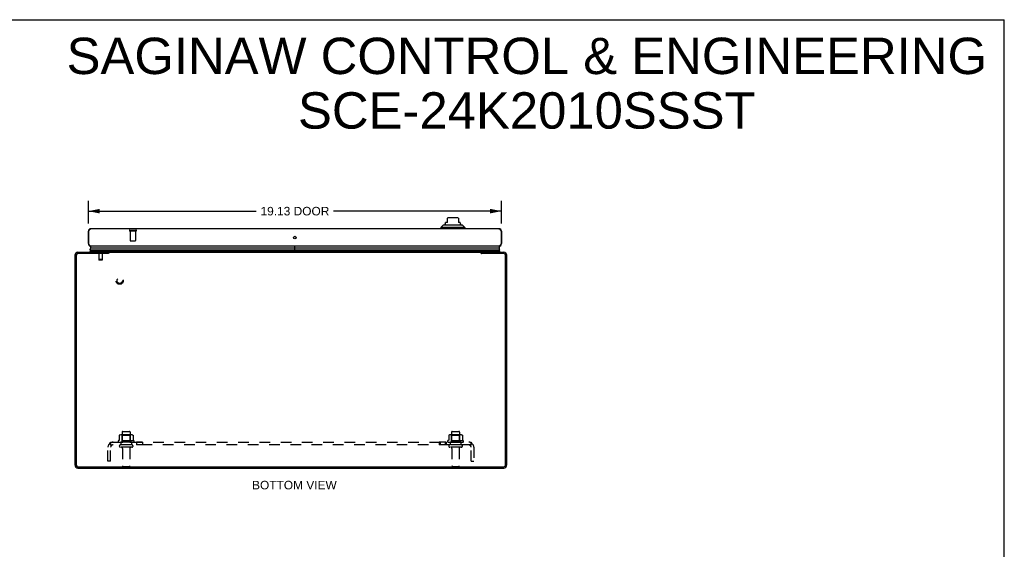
# Model space of a CAD drawing. Header units: inches. Extents: x 0 to 89.5, y 0 to 57.9.
# Tile 5 of 5: x 43.9 to 89.5, y 33.4 to 57.9. Entities that reach past the tile are written whole.
import ezdxf

# ---------------------------------------------------------------- set-up
doc = ezdxf.new("R2010")
doc.units = ezdxf.units.IN
doc.header["$LTSCALE"] = 4.921053
doc.header["$MEASUREMENT"] = 0
doc.linetypes.add('HIDDEN', pattern=[0.2, 0.1, -0.1])
doc.layers.get('0').update_dxf_attribs({"linetype": 'CONTINUOUS'})
for name, color, linetype in [('02___PRT_ALL_AXES', 7, 'CONTINUOUS'), ('DEFAULT_2', 8, 'HIDDEN'), ('DIMENSIONS', 7, 'CONTINUOUS')]:
    doc.layers.add(name, color=color, linetype=linetype)
doc.styles.get("Standard").update_dxf_attribs({"font": 'arial.ttf'})
doc.dimstyles.new('DIMSTYLE_1', dxfattribs={"dimtxt": 0.394737, "dimasz": 0.526316, "dimexe": 0.09, "dimexo": 0.07, "dimgap": 0.0375, "dimtad": 0, "dimtih": 1, "dimtoh": 1, "dimzin": 4, "dimdsep": 46, "dimtxsty": 'Standard', "dimblk": '_FILLED', "dimblk1": '_FILLED', "dimblk2": '_FILLED', "dimcen": 0.09, "dimazin": 1, "dimtfac": 1, "dimtofl": 0, "dimtmove": 0, "dimatfit": 3, "dimldrblk": '_FILLED', "dimfxl": 0, "dimtolj": 1, "dimtzin": 4, "dimarcsym": 0})

# ---------------------------------------------------------------- blocks, each defined once
blk = doc.blocks.new('_FILLED')
at = {"color": 0, "linetype": 'ByBlock'}
blk.add_solid([(0, 0), (-1, 0.2), (-1, -0.2)], dxfattribs=at)
blk = doc.blocks.new('*D11')
at = {"layer": 'DIMENSIONS', "color": 2, "linetype": 'Continuous'}
for p, q in [((47.071, 48.464), (47.071, 49.504)), ((66.196, 48.464), (66.196, 49.504)), ((47.071, 49.03), (54.844, 49.03)), ((66.196, 49.03), (58.423, 49.03))]:
    blk.add_line(p, q, dxfattribs=at)
at = {"layer": 'DIMENSIONS', "color": 2, "linetype": 'Continuous', "xscale": 0.5263157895, "yscale": 0.5263157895, "zscale": 0.5263157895, "rotation": 180}
blk.add_blockref('_FILLED', (47.071, 49.03), dxfattribs=at)
at = {"layer": 'DIMENSIONS', "color": 2, "linetype": 'Continuous', "xscale": 0.5263157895, "yscale": 0.5263157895, "zscale": 0.5263157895}
blk.add_blockref('_FILLED', (66.196, 49.03), dxfattribs=at)
at = {"layer": 'DIMENSIONS', "color": 2, "linetype": 'Continuous', "insert": (56.634, 49.227), "char_height": 0.3947, "width": 3.18431, "attachment_point": 2, "line_spacing_factor": 0.9}
blk.add_mtext('19.13 DOOR', dxfattribs=at)

msp = doc.modelspace()

# ---------------------------------------------------------------- linework, layer by layer
at = {"color": 7, "linetype": 'Continuous'}
for p, q in [((0, 57.895), (89.474, 57.895)), ((89.474, 0), (89.474, 57.895)), ((63.493, 48.373), (63.395, 48.275)), ((64.399, 48.373), (63.493, 48.373)), ((63.562, 48.401), (64.33, 48.401)), ((63.69, 48.499), (63.611, 48.499)), ((63.611, 48.486), (63.611, 48.499)), ((63.69, 48.499), (63.69, 48.709)), ((64.163, 48.715), (63.73, 48.715)), ((64.202, 48.709), (64.202, 48.499)), ((64.281, 48.499), (64.202, 48.499)), ((64.281, 48.486), (64.281, 48.499)), ((64.399, 48.373), (64.497, 48.275)), ((47.071, 48.095), (47.084, 48.095)), ((64.497, 48.275), (63.395, 48.275)), ((63.395, 48.275), (63.395, 48.215)), ((64.497, 48.275), (64.497, 48.215)), ((66.196, 48.095), (66.183, 48.095)), ((47.071, 47.525), (47.084, 47.525)), ((56.634, 47.131), (56.634, 47.405)), ((56.636, 47.131), (56.636, 47.405)), ((66.196, 47.525), (66.183, 47.525)), ((47.153, 47.16), (47.175, 47.173)), ((47.17, 47.131), (47.153, 47.16)), ((56.634, 47.16), (47.153, 47.16)), ((47.156, 47.238), (56.634, 47.238)), ((47.16, 47.203), (56.634, 47.203)), ((56.634, 47.173), (47.175, 47.173)), ((56.634, 47.313), (47.184, 47.313)), ((47.996, 47.071), (47.996, 47.131)), ((48.023, 47.13), (47.996, 47.13)), ((47.996, 47.114), (48.017, 47.088)), ((66.083, 47.313), (56.636, 47.313)), ((56.636, 47.238), (66.111, 47.238)), ((56.636, 47.203), (66.107, 47.203)), ((66.092, 47.173), (56.636, 47.173)), ((66.114, 47.16), (56.636, 47.16)), ((65.271, 47.13), (65.244, 47.13)), ((65.25, 47.088), (65.271, 47.114)), ((65.271, 47.071), (65.271, 47.131)), ((66.114, 47.16), (66.092, 47.173)), ((66.114, 47.16), (66.098, 47.131))]:
    msp.add_line(p, q, dxfattribs=at)
at = {"color": 3, "linetype": 'Continuous'}
for p, q in [((47.071, 48.095), (47.071, 47.525)), ((47.084, 47.525), (47.084, 48.095)), ((66.076, 48.215), (47.191, 48.215)), ((66.183, 48.095), (66.183, 47.525)), ((66.196, 48.095), (66.196, 47.525)), ((66.076, 47.405), (47.191, 47.405)), ((46.446, 46.986), (46.446, 37.276)), ((46.509, 46.988), (46.509, 37.274)), ((47.993, 47.068), (46.589, 47.068)), ((46.591, 47.131), (47.996, 47.131)), ((48.008, 47.078), (48.004, 47.076)), ((48.023, 47.131), (48.023, 47.09)), ((48.023, 47.131), (65.244, 47.131)), ((65.244, 47.131), (65.244, 47.09)), ((65.271, 47.131), (66.301, 47.131)), ((66.303, 47.068), (65.274, 47.068)), ((66.383, 37.274), (66.383, 46.988)), ((66.446, 37.276), (66.446, 46.986)), ((46.589, 37.194), (66.303, 37.194)), ((46.591, 37.131), (66.301, 37.131))]:
    msp.add_line(p, q, dxfattribs=at)
for points in [[(47.084, 48.095), (47.089, 48.103), (47.093, 48.111), (47.097, 48.119), (47.102, 48.127), (47.106, 48.134), (47.111, 48.141), (47.115, 48.149), (47.12, 48.155), (47.124, 48.162), (47.129, 48.169), (47.133, 48.175), (47.138, 48.18), (47.142, 48.186), (47.146, 48.191), (47.151, 48.195), (47.155, 48.199), (47.16, 48.203), (47.164, 48.206), (47.169, 48.209), (47.173, 48.211), (47.178, 48.213), (47.182, 48.214), (47.187, 48.215), (47.191, 48.215)], [(66.076, 48.215), (66.081, 48.215), (66.085, 48.214), (66.089, 48.213), (66.094, 48.211), (66.098, 48.209), (66.103, 48.206), (66.107, 48.203), (66.112, 48.199), (66.116, 48.195), (66.121, 48.191), (66.125, 48.186), (66.13, 48.18), (66.134, 48.175), (66.138, 48.169), (66.143, 48.162), (66.147, 48.155), (66.152, 48.149), (66.156, 48.141), (66.161, 48.134), (66.165, 48.127), (66.17, 48.119), (66.174, 48.111), (66.179, 48.103), (66.183, 48.095)], [(47.191, 47.405), (47.187, 47.406), (47.182, 47.407), (47.178, 47.408), (47.173, 47.41), (47.169, 47.412), (47.164, 47.415), (47.16, 47.418), (47.155, 47.422), (47.151, 47.426), (47.146, 47.43), (47.142, 47.435), (47.138, 47.441), (47.133, 47.446), (47.129, 47.452), (47.124, 47.459), (47.12, 47.465), (47.115, 47.472), (47.111, 47.48), (47.106, 47.487), (47.102, 47.494), (47.097, 47.502), (47.093, 47.51), (47.089, 47.518), (47.084, 47.525)], [(66.183, 47.525), (66.179, 47.518), (66.174, 47.51), (66.17, 47.502), (66.165, 47.494), (66.161, 47.487), (66.156, 47.48), (66.152, 47.472), (66.147, 47.465), (66.143, 47.459), (66.138, 47.452), (66.134, 47.446), (66.13, 47.441), (66.125, 47.435), (66.121, 47.43), (66.116, 47.426), (66.112, 47.422), (66.107, 47.418), (66.103, 47.415), (66.098, 47.412), (66.094, 47.41), (66.089, 47.408), (66.085, 47.407), (66.081, 47.406), (66.076, 47.405)], [(48.004, 47.076), (48.003, 47.075), (48.002, 47.074), (48.001, 47.074), (48, 47.073), (47.999, 47.072), (47.998, 47.072), (47.997, 47.071), (47.995, 47.07), (47.994, 47.069), (47.993, 47.068)], [(48.023, 47.09), (48.022, 47.089), (48.021, 47.088), (48.02, 47.087), (48.019, 47.086), (48.018, 47.085), (48.017, 47.084), (48.016, 47.083), (48.015, 47.082), (48.014, 47.081), (48.013, 47.081), (48.011, 47.08), (48.01, 47.079), (48.009, 47.079), (48.008, 47.078)], [(65.244, 47.09), (65.245, 47.089), (65.246, 47.088), (65.247, 47.087), (65.248, 47.086), (65.249, 47.085), (65.25, 47.084), (65.251, 47.083), (65.253, 47.082), (65.254, 47.081), (65.255, 47.081), (65.256, 47.08), (65.257, 47.079), (65.258, 47.079), (65.259, 47.078), (65.262, 47.076)], [(65.262, 47.076), (65.263, 47.076), (65.264, 47.075), (65.265, 47.074), (65.266, 47.074), (65.267, 47.073), (65.268, 47.072), (65.269, 47.072), (65.271, 47.071), (65.272, 47.07), (65.273, 47.069), (65.274, 47.068)]]:
    msp.add_lwpolyline(points, dxfattribs=at)
at = {"color": 7, "linetype": 'Continuous'}
for points in [[(47.156, 47.238), (47.156, 47.245), (47.157, 47.251), (47.158, 47.258), (47.159, 47.264), (47.161, 47.27), (47.163, 47.277), (47.166, 47.283), (47.168, 47.289), (47.172, 47.296), (47.176, 47.302), (47.18, 47.308), (47.184, 47.313)], [(48.017, 47.088), (48.016, 47.087), (48.014, 47.086), (48.013, 47.084), (48.012, 47.083), (48.011, 47.081), (48.01, 47.079)], [(65.25, 47.088), (65.252, 47.087), (65.253, 47.086), (65.254, 47.084), (65.255, 47.083), (65.256, 47.081), (65.257, 47.079)], [(66.111, 47.238), (66.111, 47.245), (66.111, 47.251), (66.11, 47.258), (66.108, 47.264), (66.106, 47.27), (66.104, 47.277), (66.102, 47.283), (66.099, 47.289), (66.095, 47.296), (66.092, 47.302), (66.088, 47.308), (66.083, 47.313)]]:
    msp.add_lwpolyline(points, dxfattribs=at)
at = {"color": 3, "linetype": 'Continuous'}
msp.add_circle((56.634, 47.803), 0.0625, dxfattribs=at)
at = {"color": 7, "linetype": 'Continuous'}
for centre, radius, start, end in [((63.582, 48.351), 0.0492, 90, 153.8851), ((63.582, 48.401), 0.0197, 120, 180.1146), ((63.533, 48.486), 0.0787, 300, 360), ((63.73, 48.597), 0.118, 90, 109.4785), ((64.163, 48.597), 0.118, 70.5253, 90), ((64.359, 48.486), 0.0787, 180, 240), ((64.31, 48.351), 0.0492, 26.1149, 90), ((64.31, 48.401), 0.0197, 359.8854, 60), ((47.211, 47.355), 0.05, 90, 237.3282), ((66.056, 47.355), 0.05, 302.6718, 90), ((47.211, 47.227), 0.0569, 168.7115, 205.4863), ((47.19, 47.199), 0.03, 174.0058, 240.8484), ((47.926, 47.201), 0.145, 308.7549, 311.9881), ((65.341, 47.201), 0.145, 228.0117, 231.2451), ((66.077, 47.199), 0.03, 299.1516, 5.9942), ((66.056, 47.227), 0.0569, 334.5137, 11.2885)]:
    msp.add_arc(centre, radius, start, end, dxfattribs=at)
at = {"color": 3, "linetype": 'Continuous'}
for centre, radius, start, end in [((47.191, 48.095), 0.12, 90, 180), ((66.076, 48.095), 0.12, 0, 90), ((47.191, 47.525), 0.12, 180, 270), ((66.076, 47.525), 0.12, 270, 360), ((46.591, 46.986), 0.145, 90, 180), ((46.589, 46.988), 0.08, 90, 180), ((66.301, 46.986), 0.145, 0, 90), ((66.303, 46.988), 0.08, 0, 90), ((46.591, 37.276), 0.145, 180, 270), ((46.589, 37.274), 0.08, 180, 270), ((66.301, 37.276), 0.145, 270, 360), ((66.303, 37.274), 0.08, 270, 360)]:
    msp.add_arc(centre, radius, start, end, dxfattribs=at)
at = {"color": 7, "linetype": 'Continuous'}
msp.add_ellipse((65.846, 47.238), major_axis=(-0.265, 0), ratio=0.632157, start_param=-3.140119, end_param=-2.674506, dxfattribs=at)
at = {"layer": '02___PRT_ALL_AXES', "color": 8, "linetype": 'HIDDEN'}
for p, q in [((49.007, 48.112), (49.007, 47.665)), ((49.007, 48.112), (49.255, 48.112)), ((49.255, 48.112), (49.255, 47.665)), ((48.638, 38.801), (48.638, 38.206)), ((49.004, 38.801), (49.004, 38.206)), ((63.888, 38.801), (63.888, 38.206)), ((64.254, 38.801), (64.254, 38.206)), ((49.177, 38.401), (48.465, 38.401)), ((48.487, 38.331), (48.571, 38.331)), ((48.571, 38.331), (48.571, 38.206)), ((49.071, 38.331), (48.571, 38.331)), ((49.071, 38.331), (49.071, 38.206)), ((49.071, 38.331), (49.155, 38.331)), ((49.299, 38.331), (49.299, 38.206)), ((49.58, 38.331), (49.299, 38.331)), ((49.58, 38.331), (49.58, 38.206)), ((63.632, 38.331), (63.312, 38.331)), ((63.312, 38.331), (63.312, 38.206)), ((63.351, 38.331), (63.351, 38.206)), ((63.593, 38.331), (63.593, 38.206)), ((63.632, 38.331), (63.632, 38.206)), ((64.427, 38.401), (63.715, 38.401)), ((63.737, 38.331), (63.821, 38.331)), ((64.321, 38.331), (63.821, 38.331)), ((63.821, 38.331), (63.821, 38.206)), ((64.321, 38.331), (64.405, 38.331)), ((64.321, 38.331), (64.321, 38.206)), ((49.071, 38.206), (48.571, 38.206)), ((48.655, 38.038), (48.655, 37.236)), ((48.987, 38.038), (48.987, 37.236)), ((49.58, 38.206), (49.299, 38.206)), ((63.632, 38.206), (63.312, 38.206)), ((64.321, 38.206), (63.821, 38.206)), ((63.905, 38.038), (63.905, 37.236)), ((64.237, 38.038), (64.237, 37.236))]:
    msp.add_line(p, q, dxfattribs=at)
msp.add_circle((48.521, 45.806), 0.124, dxfattribs=at)
for centre, radius, start, end in [((48.487, 38.37), 0.0384, 124.4497, 270), ((48.821, 37.801), 0.698, 117.6814, 120.6631), ((48.821, 37.801), 0.698, 59.3369, 62.3186), ((49.155, 38.37), 0.0384, 270, 55.5503), ((63.737, 38.37), 0.0384, 124.4497, 270), ((64.071, 37.801), 0.698, 117.6814, 120.6631), ((64.071, 37.801), 0.698, 59.3369, 62.3186), ((64.405, 38.37), 0.0384, 270, 55.5503)]:
    msp.add_arc(centre, radius, start, end, dxfattribs=at)
at = {"layer": 'DEFAULT_2', "color": 8, "linetype": 'HIDDEN'}
for p, q in [((48.989, 48.155), (49.273, 48.155)), ((48.989, 48.112), (49.273, 48.112)), ((49.017, 47.655), (49.245, 47.655)), ((47.557, 47.131), (47.557, 46.785)), ((47.634, 47.226), (47.564, 47.226)), ((47.574, 47.226), (47.574, 47.166)), ((47.574, 47.166), (47.694, 47.166)), ((47.634, 47.226), (47.634, 47.166)), ((47.704, 47.226), (47.634, 47.226)), ((47.694, 47.226), (47.694, 47.166)), ((47.712, 47.131), (47.712, 46.785)), ((47.557, 46.785), (47.562, 46.756)), ((47.712, 46.785), (47.557, 46.785)), ((47.707, 46.756), (47.562, 46.756)), ((47.712, 46.785), (47.707, 46.756)), ((48.668, 38.831), (48.974, 38.831)), ((63.918, 38.831), (64.224, 38.831)), ((48.102, 38.206), (48.102, 38.331)), ((48.102, 38.331), (64.79, 38.331)), ((48.502, 38.646), (48.502, 38.428)), ((49.077, 38.667), (48.565, 38.667)), ((48.638, 38.647), (48.618, 38.667)), ((48.638, 38.351), (48.618, 38.331)), ((48.638, 38.351), (48.638, 38.647)), ((49.005, 38.647), (48.638, 38.647)), ((49.005, 38.351), (48.638, 38.351)), ((49.005, 38.647), (49.025, 38.667)), ((49.005, 38.351), (49.005, 38.647)), ((49.005, 38.351), (49.025, 38.331)), ((49.14, 38.646), (49.14, 38.428)), ((63.752, 38.646), (63.752, 38.428)), ((64.327, 38.667), (63.815, 38.667)), ((63.888, 38.647), (63.868, 38.667)), ((63.888, 38.351), (63.868, 38.331)), ((64.255, 38.647), (63.888, 38.647)), ((63.888, 38.351), (63.888, 38.647)), ((64.255, 38.351), (63.888, 38.351)), ((64.255, 38.647), (64.275, 38.667)), ((64.255, 38.351), (64.255, 38.647)), ((64.255, 38.351), (64.275, 38.331)), ((64.39, 38.646), (64.39, 38.428)), ((64.79, 38.206), (64.79, 38.331)), ((47.977, 37.456), (47.977, 38.094)), ((48.064, 38.278), (48.143, 38.181)), ((64.79, 38.206), (48.102, 38.206)), ((48.102, 37.456), (48.102, 38.094)), ((48.105, 38.252), (48.105, 38.253)), ((48.105, 38.25), (48.105, 38.252)), ((48.106, 38.249), (48.105, 38.25)), ((48.106, 38.248), (48.106, 38.249)), ((48.106, 38.246), (48.106, 38.248)), ((48.107, 38.245), (48.106, 38.246)), ((48.107, 38.244), (48.107, 38.245)), ((48.108, 38.242), (48.107, 38.244)), ((48.108, 38.241), (48.108, 38.242)), ((48.109, 38.239), (48.108, 38.241)), ((48.109, 38.238), (48.109, 38.239)), ((48.11, 38.236), (48.109, 38.238)), ((48.11, 38.235), (48.11, 38.236)), ((48.111, 38.233), (48.11, 38.235)), ((48.111, 38.232), (48.111, 38.233)), ((48.112, 38.23), (48.111, 38.232)), ((48.113, 38.228), (48.112, 38.23)), ((48.113, 38.227), (48.113, 38.228)), ((48.13, 38.189), (48.125, 38.193)), ((49.086, 38.1), (48.557, 38.1)), ((64.336, 38.1), (63.807, 38.1)), ((64.828, 38.278), (64.749, 38.181)), ((64.77, 38.206), (64.77, 38.207)), ((64.774, 38.215), (64.773, 38.214)), ((64.775, 38.217), (64.774, 38.215)), ((64.776, 38.22), (64.775, 38.218)), ((64.775, 38.218), (64.775, 38.217)), ((64.777, 38.221), (64.776, 38.22)), ((64.778, 38.224), (64.777, 38.223)), ((64.777, 38.223), (64.777, 38.221)), ((64.782, 38.235), (64.781, 38.234)), ((64.781, 38.234), (64.781, 38.232)), ((64.783, 38.237), (64.782, 38.235)), ((64.784, 38.24), (64.783, 38.238)), ((64.783, 38.238), (64.783, 38.237)), ((64.785, 38.243), (64.784, 38.242)), ((64.784, 38.242), (64.784, 38.24)), ((64.786, 38.246), (64.785, 38.245)), ((64.785, 38.245), (64.785, 38.243)), ((64.787, 38.25), (64.786, 38.249)), ((64.786, 38.249), (64.786, 38.247)), ((64.786, 38.247), (64.786, 38.246)), ((64.788, 38.254), (64.787, 38.253)), ((64.787, 38.253), (64.787, 38.251)), ((64.787, 38.251), (64.787, 38.25)), ((64.789, 38.259), (64.788, 38.258)), ((64.788, 38.258), (64.788, 38.256)), ((64.788, 38.256), (64.788, 38.255)), ((64.788, 38.255), (64.788, 38.254)), ((64.79, 37.456), (64.79, 38.094)), ((64.915, 38.094), (64.915, 37.456)), ((48.102, 37.456), (47.977, 37.456)), ((64.79, 37.456), (64.915, 37.456)), ((48.685, 37.206), (48.957, 37.206)), ((63.935, 37.206), (64.207, 37.206))]:
    msp.add_line(p, q, dxfattribs=at)
for points in [[(48.064, 38.278), (48.065, 38.279), (48.067, 38.281), (48.069, 38.283), (48.071, 38.285), (48.072, 38.288), (48.074, 38.291), (48.075, 38.294), (48.077, 38.297), (48.078, 38.3), (48.08, 38.303), (48.081, 38.306), (48.082, 38.309), (48.084, 38.312), (48.085, 38.315), (48.086, 38.318), (48.088, 38.32), (48.089, 38.323), (48.091, 38.325), (48.092, 38.327), (48.094, 38.328), (48.096, 38.329), (48.097, 38.33), (48.099, 38.331), (48.1, 38.331), (48.101, 38.331), (48.102, 38.331)], [(48.502, 38.428), (48.502, 38.427), (48.502, 38.426), (48.502, 38.425), (48.501, 38.424), (48.501, 38.423), (48.501, 38.422), (48.5, 38.422), (48.5, 38.422), (48.5, 38.421), (48.499, 38.421), (48.499, 38.421), (48.499, 38.42), (48.498, 38.42), (48.498, 38.42), (48.498, 38.42), (48.497, 38.419), (48.497, 38.419), (48.497, 38.419)], [(48.508, 38.655), (48.507, 38.655), (48.505, 38.653), (48.504, 38.652), (48.503, 38.651), (48.503, 38.649), (48.502, 38.648), (48.502, 38.646)], [(49.134, 38.655), (49.135, 38.655), (49.137, 38.653), (49.138, 38.652), (49.139, 38.651), (49.139, 38.649), (49.14, 38.648), (49.14, 38.646)], [(49.145, 38.419), (49.145, 38.419), (49.145, 38.419), (49.144, 38.42), (49.144, 38.42), (49.144, 38.42), (49.144, 38.42), (49.143, 38.421), (49.143, 38.421), (49.143, 38.421), (49.142, 38.422), (49.142, 38.422), (49.142, 38.422), (49.141, 38.423), (49.141, 38.424), (49.141, 38.425), (49.14, 38.426), (49.14, 38.427), (49.14, 38.428)], [(63.752, 38.428), (63.752, 38.427), (63.752, 38.426), (63.752, 38.425), (63.751, 38.424), (63.751, 38.423), (63.751, 38.422), (63.75, 38.422), (63.75, 38.422), (63.75, 38.421), (63.749, 38.421), (63.749, 38.421), (63.749, 38.42), (63.748, 38.42), (63.748, 38.42), (63.748, 38.42), (63.747, 38.419), (63.747, 38.419), (63.747, 38.419)], [(63.758, 38.655), (63.757, 38.655), (63.755, 38.653), (63.754, 38.652), (63.753, 38.651), (63.753, 38.649), (63.752, 38.648), (63.752, 38.646)], [(64.384, 38.655), (64.385, 38.655), (64.387, 38.653), (64.388, 38.652), (64.389, 38.651), (64.389, 38.649), (64.39, 38.648), (64.39, 38.646)], [(64.395, 38.419), (64.395, 38.419), (64.395, 38.419), (64.394, 38.42), (64.394, 38.42), (64.394, 38.42), (64.394, 38.42), (64.393, 38.421), (64.393, 38.421), (64.393, 38.421), (64.392, 38.422), (64.392, 38.422), (64.392, 38.422), (64.391, 38.423), (64.391, 38.424), (64.391, 38.425), (64.39, 38.426), (64.39, 38.427), (64.39, 38.428)], [(64.828, 38.278), (64.827, 38.279), (64.825, 38.281), (64.823, 38.283), (64.822, 38.285), (64.82, 38.288), (64.818, 38.291), (64.817, 38.294), (64.815, 38.297), (64.814, 38.3), (64.813, 38.303), (64.811, 38.306), (64.81, 38.309), (64.809, 38.312), (64.807, 38.315), (64.806, 38.318), (64.805, 38.32), (64.803, 38.323), (64.801, 38.325), (64.8, 38.327), (64.798, 38.328), (64.796, 38.329), (64.795, 38.33), (64.793, 38.331), (64.792, 38.331), (64.791, 38.331), (64.79, 38.331)], [(48.105, 38.253), (48.104, 38.254), (48.104, 38.255), (48.104, 38.256), (48.104, 38.256), (48.104, 38.257), (48.104, 38.258), (48.104, 38.258), (48.103, 38.259), (48.103, 38.259), (48.103, 38.26), (48.103, 38.261), (48.103, 38.261), (48.103, 38.262), (48.103, 38.262), (48.103, 38.263), (48.103, 38.263), (48.103, 38.264), (48.102, 38.264), (48.102, 38.265), (48.102, 38.265), (48.102, 38.265), (48.102, 38.266), (48.102, 38.266)], [(48.102, 38.266), (48.102, 38.266), (48.102, 38.266), (48.102, 38.266), (48.102, 38.266), (48.102, 38.266), (48.102, 38.266), (48.102, 38.266), (48.102, 38.265), (48.102, 38.265), (48.102, 38.265), (48.102, 38.264), (48.102, 38.264), (48.102, 38.263), (48.102, 38.263)], [(48.125, 38.193), (48.123, 38.195), (48.121, 38.196), (48.119, 38.198), (48.117, 38.199), (48.115, 38.201), (48.113, 38.202), (48.111, 38.204), (48.11, 38.204), (48.108, 38.205), (48.106, 38.206), (48.105, 38.206), (48.104, 38.206), (48.102, 38.206)], [(48.125, 38.203), (48.125, 38.202), (48.125, 38.202), (48.125, 38.202), (48.125, 38.203), (48.125, 38.203), (48.125, 38.203), (48.125, 38.203), (48.125, 38.204), (48.124, 38.204), (48.124, 38.204), (48.124, 38.205), (48.124, 38.205), (48.123, 38.206), (48.123, 38.206), (48.123, 38.207), (48.122, 38.207), (48.122, 38.208), (48.122, 38.208), (48.122, 38.209), (48.121, 38.21), (48.121, 38.21), (48.121, 38.211), (48.12, 38.211), (48.12, 38.212), (48.12, 38.213), (48.119, 38.213), (48.119, 38.214), (48.119, 38.215), (48.118, 38.216), (48.118, 38.216), (48.117, 38.217), (48.117, 38.218), (48.117, 38.219), (48.116, 38.219), (48.116, 38.22), (48.116, 38.221), (48.115, 38.222), (48.115, 38.222), (48.115, 38.223), (48.114, 38.224), (48.114, 38.225), (48.114, 38.226), (48.113, 38.227)], [(48.123, 38.206), (48.123, 38.206), (48.123, 38.205), (48.123, 38.205), (48.124, 38.205), (48.124, 38.204), (48.124, 38.204), (48.124, 38.204), (48.125, 38.203), (48.125, 38.203), (48.125, 38.203), (48.125, 38.203), (48.125, 38.203)], [(48.143, 38.181), (48.143, 38.181), (48.142, 38.18), (48.142, 38.18), (48.141, 38.18), (48.14, 38.181), (48.139, 38.181), (48.138, 38.181), (48.137, 38.182), (48.136, 38.183), (48.135, 38.184), (48.134, 38.185), (48.133, 38.186), (48.131, 38.187), (48.13, 38.189)], [(64.749, 38.181), (64.749, 38.181), (64.75, 38.18), (64.751, 38.18), (64.751, 38.18), (64.752, 38.181), (64.753, 38.181), (64.754, 38.181), (64.755, 38.182), (64.756, 38.183), (64.757, 38.184), (64.758, 38.185), (64.76, 38.186), (64.761, 38.187), (64.762, 38.189), (64.766, 38.192)], [(64.766, 38.192), (64.767, 38.193), (64.769, 38.195), (64.771, 38.196), (64.773, 38.198), (64.775, 38.199), (64.777, 38.201), (64.779, 38.202), (64.781, 38.204), (64.782, 38.204), (64.784, 38.205), (64.786, 38.206), (64.787, 38.206), (64.789, 38.206), (64.79, 38.206)], [(64.773, 38.214), (64.773, 38.213), (64.772, 38.212), (64.772, 38.212), (64.772, 38.211), (64.771, 38.21), (64.771, 38.21), (64.771, 38.209), (64.771, 38.209), (64.77, 38.208), (64.77, 38.208), (64.77, 38.207), (64.769, 38.207), (64.769, 38.206), (64.769, 38.206), (64.769, 38.205), (64.768, 38.205), (64.768, 38.205), (64.768, 38.204), (64.768, 38.204), (64.767, 38.203), (64.767, 38.203), (64.767, 38.203), (64.767, 38.203), (64.767, 38.203)], [(64.767, 38.203), (64.767, 38.202), (64.767, 38.202), (64.767, 38.202), (64.767, 38.203), (64.767, 38.203), (64.767, 38.203), (64.767, 38.203), (64.767, 38.203), (64.768, 38.204), (64.768, 38.204), (64.768, 38.204), (64.768, 38.205), (64.769, 38.205), (64.769, 38.205), (64.769, 38.206), (64.77, 38.206)], [(64.781, 38.232), (64.78, 38.23), (64.78, 38.229), (64.78, 38.229), (64.779, 38.228), (64.779, 38.227), (64.779, 38.226), (64.778, 38.225), (64.778, 38.224)], [(64.79, 38.266), (64.79, 38.266), (64.79, 38.266), (64.79, 38.266), (64.79, 38.266), (64.79, 38.265), (64.79, 38.265), (64.79, 38.265), (64.79, 38.264), (64.79, 38.264), (64.79, 38.264), (64.79, 38.263), (64.789, 38.263), (64.789, 38.262), (64.789, 38.262), (64.789, 38.261), (64.789, 38.261), (64.789, 38.26), (64.789, 38.26), (64.789, 38.259), (64.789, 38.259)], [(64.79, 38.263), (64.79, 38.264), (64.79, 38.264), (64.79, 38.264), (64.79, 38.265), (64.79, 38.265), (64.79, 38.265), (64.79, 38.266), (64.79, 38.266), (64.79, 38.266), (64.79, 38.266), (64.79, 38.266)]]:
    msp.add_lwpolyline(points, dxfattribs=at)
for radius in [0.164, 0.124]:
    msp.add_circle((48.521, 45.806), radius, dxfattribs=at)
for centre, radius, start, end in [((48.989, 48.134), 0.0215, 90, 270), ((49.273, 48.134), 0.0215, 270, 90), ((49.017, 47.665), 0.01, 180, 270), ((49.245, 47.665), 0.01, 270, 360), ((47.564, 47.136), 0.09, 90, 176.4167), ((47.484, 47.141), 0.01, 176.4167, 270), ((47.704, 47.136), 0.09, 3.5833, 90), ((47.784, 47.141), 0.01, 270, 3.5833), ((48.668, 38.801), 0.03, 90, 180), ((48.974, 38.801), 0.03, 0, 90), ((63.918, 38.801), 0.03, 90, 180), ((64.224, 38.801), 0.03, 0, 90), ((48.214, 38.094), 0.237, 90, 180), ((48.565, 38.526), 0.141, 90, 113.95), ((49.077, 38.526), 0.141, 66.05, 90), ((63.815, 38.526), 0.141, 90, 113.95), ((64.327, 38.526), 0.141, 66.05, 90), ((64.678, 38.094), 0.237, 0, 90), ((48.214, 38.094), 0.112, 90, 180), ((48.557, 38.153), 0.053, 90, 270), ((48.593, 38.038), 0.0625, 0, 90), ((49.05, 38.038), 0.0625, 90, 180), ((49.086, 38.153), 0.053, 270, 90), ((63.807, 38.153), 0.053, 90, 270), ((63.843, 38.038), 0.0625, 0, 90), ((64.3, 38.038), 0.0625, 90, 180), ((64.336, 38.153), 0.053, 270, 90), ((64.678, 38.094), 0.112, 0, 90), ((48.685, 37.236), 0.03, 180, 270), ((48.957, 37.236), 0.03, 270, 360), ((63.935, 37.236), 0.03, 180, 270), ((64.207, 37.236), 0.03, 270, 360)]:
    msp.add_arc(centre, radius, start, end, dxfattribs=at)

# ---------------------------------------------------------------- texts
at = {"layer": 'DIMENSIONS', "color": 2, "linetype": 'Continuous', "attachment_point": 2, "line_spacing_factor": 0.9}
for s, insert, char_height, width in [('SAGINAW CONTROL & ENGINEERING\\PSCE-24K2010SSST', (67.368, 57.061), 1.68421, 42.53727), ('BOTTOM VIEW', (56.61, 36.542), 0.39474, 3.91215)]:
    msp.add_mtext(s, dxfattribs=dict(at, insert=insert, char_height=char_height, width=width))

# ---------------------------------------------------------------- dimensions: what is measured, and where the dimension line sits
at = {"layer": 'DIMENSIONS', "color": 2, "linetype": 'Continuous'}
dim = msp.add_linear_dim(base=(66.196065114, 49.030004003), p1=(47.071065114, 48.393898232), p2=(66.196065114, 48.393898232), text='<> DOOR', dimstyle='DIMSTYLE_1', dxfattribs=at)
dim.commit()
dim.dimension.update_dxf_attribs({"geometry": '*D11', "text_midpoint": (56.633565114, 49.030004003), "dimtype": 160})

doc.saveas('drawing.dxf')
